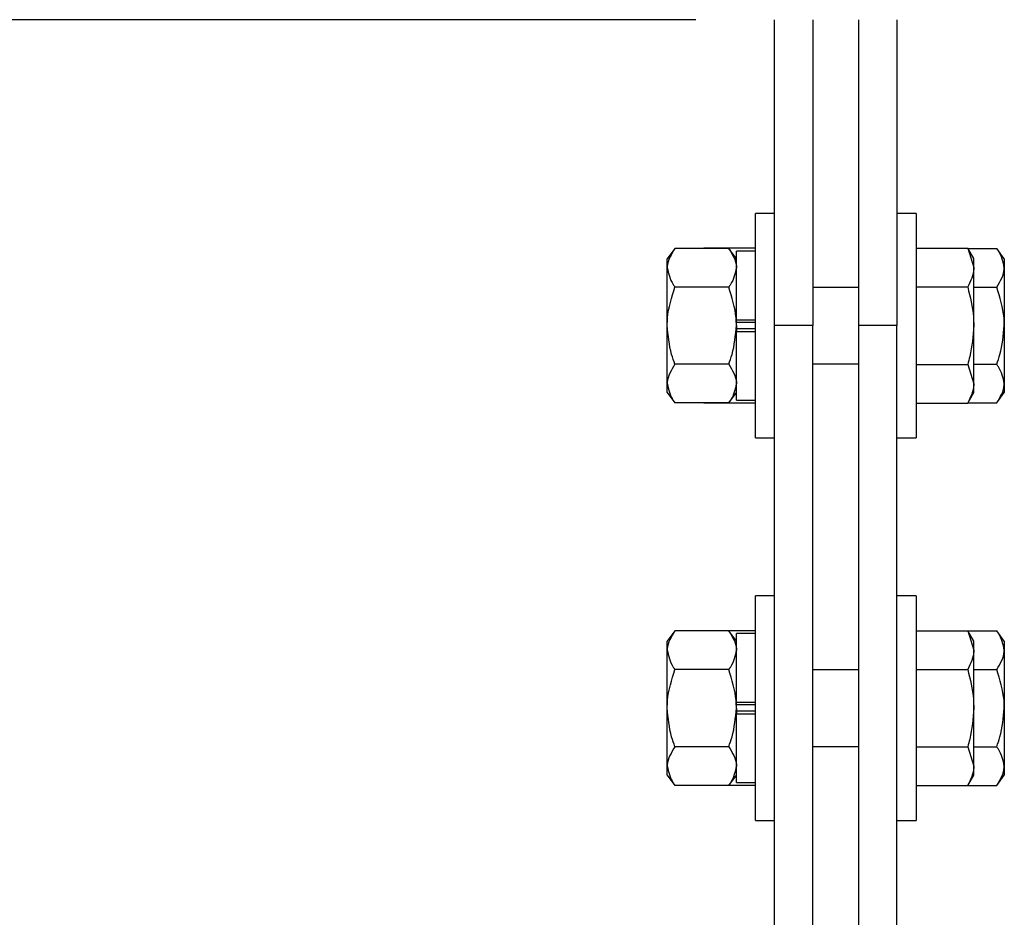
# Model space of a CAD drawing. Header units: inches. Extents: x 144.9 to 238.4, y 214.8 to 247.7.
# Tile 209 of 256: x 173.974 to 174.561, y 236.791 to 237.326. Entities that reach past the tile are written whole.
import ezdxf

# ---------------------------------------------------------------- set-up
doc = ezdxf.new("R2010")
doc.units = ezdxf.units.IN
doc.header["$LTSCALE"] = 0.25
doc.header["$MEASUREMENT"] = 0
doc.layers.add('ANNOTATIONS', color=1, linetype='Continuous')
doc.layers.add('DETAILS', color=4, linetype='Continuous')
doc.styles.add('ARIAL', font='arial.ttf', dxfattribs={"height": 0.09375})
doc.dimstyles.new('STANDARD$0', dxfattribs={"dimtxt": 0.09375, "dimasz": 0.09375, "dimexe": 0.03125, "dimexo": 0.046875, "dimgap": 0.09, "dimtad": 0, "dimtih": 1, "dimtoh": 1, "dimdec": 4, "dimzin": 0, "dimdsep": 46, "dimtxsty": 'ARIAL', "dimcen": 0.09, "dimadec": 0, "dimazin": 0, "dimtfac": 1, "dimtdec": 4, "dimtofl": 0, "dimtmove": 0, "dimatfit": 1, "dimfxl": 1, "dimtolj": 1, "dimtzin": 0, "dimarcsym": 0})

# ---------------------------------------------------------------- blocks, each defined once
blk = doc.blocks.new('*D85')
at = {"layer": 'ANNOTATIONS', "color": 0, "lineweight": -2, "transparency": 16777216}
for p, q in [((174.37749, 237.32584), (173.2734, 237.32584)), ((173.30465, 237.23209), (173.30465, 236.20105)), ((173.30465, 235.4398), (173.30465, 235.9241)), ((174.44355, 235.34605), (173.2734, 235.34605))]:
    blk.add_line(p, q, dxfattribs=at)
at = {"layer": 'ANNOTATIONS', "color": 0, "transparency": 16777216}
for points in [[(173.28903, 237.23209), (173.32028, 237.23209), (173.30465, 237.32584)], [(173.28903, 235.4398), (173.32028, 235.4398), (173.30465, 235.34605)]]:
    blk.add_solid(points, dxfattribs=at)
at = {"layer": 'defpoints', "color": 0, "transparency": 16777216}
for p in [(173.30465, 237.32584), (174.42436, 237.32584), (174.49043, 235.34605)]:
    blk.add_point(p, dxfattribs=at)
at = {"layer": 'ANNOTATIONS', "color": 0, "transparency": 16777216, "insert": (173.30465, 236.06257), "char_height": 0.09375, "attachment_point": 5, "style": 'ARIAL'}
blk.add_mtext('\\A1;10 5/8"', dxfattribs=at)
blk = doc.blocks.new('*D86')
at = {"layer": 'ANNOTATIONS', "color": 0, "lineweight": -2, "transparency": 16777216}
for p, q in [((174.37749, 237.32584), (173.68513, 237.32584)), ((173.71638, 237.23209), (173.71638, 236.82484)), ((173.71638, 236.14384), (173.71638, 236.55109)), ((173.83074, 236.05009), (173.68513, 236.05009))]:
    blk.add_line(p, q, dxfattribs=at)
at = {"layer": 'ANNOTATIONS', "color": 0, "transparency": 16777216}
for points in [[(173.70076, 237.23209), (173.73201, 237.23209), (173.71638, 237.32584)], [(173.70076, 236.14384), (173.73201, 236.14384), (173.71638, 236.05009)]]:
    blk.add_solid(points, dxfattribs=at)
at = {"layer": 'defpoints', "color": 0, "transparency": 16777216}
for p in [(174.42436, 237.32584), (173.71638, 236.05009), (173.87761, 236.05009)]:
    blk.add_point(p, dxfattribs=at)
at = {"layer": 'ANNOTATIONS', "color": 0, "transparency": 16777216, "insert": (173.71638, 236.68797), "char_height": 0.09375, "attachment_point": 5, "style": 'ARIAL'}
blk.add_mtext('\\A1;7"', dxfattribs=at)

msp = doc.modelspace()

# ---------------------------------------------------------------- linework, layer by layer
at = {"layer": 'DETAILS'}
for p, q in [((174.42436, 237.14359), (174.42436, 237.32584)), ((174.44714, 237.32584), (174.44714, 237.14359)), ((174.47448, 237.14359), (174.47448, 237.32584)), ((174.49726, 237.32584), (174.49726, 237.14359)), ((174.42436, 237.21048), (174.41288, 237.21048)), ((174.41288, 237.14359), (174.41288, 237.21048)), ((174.50875, 237.21048), (174.49726, 237.21048)), ((174.50875, 237.21048), (174.50875, 237.07671)), ((174.36495, 237.18963), (174.36039, 237.18346)), ((174.39703, 237.18963), (174.36495, 237.18963)), ((174.38218, 237.18968), (174.38215, 237.18963)), ((174.41288, 237.18968), (174.38218, 237.18968)), ((174.40158, 237.18346), (174.39703, 237.18963)), ((174.41288, 237.18797), (174.40158, 237.18797)), ((174.40158, 237.14708), (174.40158, 237.18797)), ((174.50875, 237.18968), (174.53944, 237.18968)), ((174.54301, 237.18351), (174.53944, 237.18968)), ((174.53944, 237.18968), (174.54301, 237.17816)), ((174.53947, 237.18963), (174.55668, 237.18963)), ((174.56123, 237.18346), (174.55668, 237.18963)), ((174.36039, 237.17812), (174.36039, 237.18346)), ((174.54301, 237.17816), (174.54301, 237.18351)), ((174.56123, 237.18346), (174.56123, 237.17812)), ((174.36039, 237.14359), (174.36039, 237.17812)), ((174.54301, 237.14359), (174.54301, 237.17816)), ((174.56123, 237.17812), (174.56123, 237.14359)), ((174.39703, 237.16661), (174.36495, 237.16661)), ((174.47448, 237.16637), (174.44714, 237.16637)), ((174.50875, 237.16664), (174.53944, 237.16664)), ((174.54301, 237.16661), (174.55668, 237.16661)), ((174.40158, 237.14359), (174.40158, 237.14708)), ((174.40158, 237.14672), (174.40158, 237.14708)), ((174.40158, 237.14708), (174.41288, 237.14708)), ((174.36039, 237.10907), (174.36039, 237.14359)), ((174.41288, 237.14545), (174.40158, 237.14545)), ((174.40158, 237.14359), (174.40158, 237.14047)), ((174.41288, 237.14173), (174.40158, 237.14173)), ((174.40158, 237.14047), (174.40158, 237.14011)), ((174.40158, 237.14011), (174.41288, 237.14011)), ((174.40158, 237.09922), (174.40158, 237.14011)), ((174.41288, 237.07671), (174.41288, 237.14359)), ((174.42436, 235.77672), (174.42436, 237.14359)), ((174.44714, 237.14359), (174.42436, 237.14359)), ((174.44714, 235.77672), (174.44714, 237.14359)), ((174.47448, 235.77672), (174.47448, 237.14359)), ((174.49726, 237.14359), (174.47448, 237.14359)), ((174.49726, 235.77672), (174.49726, 237.14359)), ((174.54301, 237.10903), (174.54301, 237.14359)), ((174.56123, 237.14359), (174.56123, 237.10907)), ((174.39703, 237.12058), (174.36495, 237.12058)), ((174.44714, 237.12081), (174.47448, 237.12081)), ((174.50875, 237.12055), (174.53944, 237.12055)), ((174.53944, 237.12055), (174.54301, 237.10903)), ((174.54301, 237.12058), (174.55668, 237.12058)), ((174.36039, 237.10373), (174.36039, 237.10907)), ((174.54301, 237.10368), (174.54301, 237.10903)), ((174.56123, 237.10907), (174.56123, 237.10373)), ((174.36039, 237.10373), (174.36495, 237.09756)), ((174.39703, 237.09756), (174.40158, 237.10373)), ((174.40158, 237.09922), (174.41288, 237.09922)), ((174.53944, 237.09751), (174.54301, 237.10368)), ((174.55668, 237.09756), (174.56123, 237.10373)), ((174.39703, 237.09756), (174.36495, 237.09756)), ((174.38215, 237.09756), (174.38218, 237.09751)), ((174.41288, 237.09751), (174.38218, 237.09751)), ((174.50875, 237.09751), (174.53944, 237.09751)), ((174.53947, 237.09756), (174.55668, 237.09756)), ((174.41288, 237.07671), (174.42436, 237.07671)), ((174.49726, 237.07671), (174.50875, 237.07671)), ((174.41288, 236.91578), (174.41288, 236.98267)), ((174.42436, 236.98267), (174.41288, 236.98267)), ((174.41288, 236.91578), (174.41288, 236.98267)), ((174.50875, 236.98267), (174.49726, 236.98267)), ((174.50875, 236.98267), (174.50875, 236.8489)), ((174.50875, 236.98267), (174.50875, 236.8489)), ((174.36495, 236.96182), (174.36039, 236.95565)), ((174.39703, 236.96182), (174.36495, 236.96182)), ((174.38218, 236.96187), (174.38215, 236.96182)), ((174.41288, 236.96187), (174.38218, 236.96187)), ((174.40158, 236.95565), (174.39703, 236.96182)), ((174.40158, 236.91926), (174.40158, 236.96016)), ((174.41288, 236.96016), (174.40158, 236.96016)), ((174.40158, 236.91926), (174.40158, 236.96016)), ((174.50875, 236.96187), (174.53944, 236.96187)), ((174.54301, 236.95569), (174.53944, 236.96187)), ((174.53944, 236.96187), (174.54301, 236.95035)), ((174.53947, 236.96182), (174.55668, 236.96182)), ((174.56123, 236.95565), (174.55668, 236.96182)), ((174.36039, 236.95031), (174.36039, 236.95565)), ((174.54301, 236.95035), (174.54301, 236.95569)), ((174.56123, 236.95565), (174.56123, 236.95031)), ((174.36039, 236.91578), (174.36039, 236.95031)), ((174.36039, 236.91578), (174.36039, 236.95031)), ((174.54301, 236.91578), (174.54301, 236.95035)), ((174.54301, 236.91578), (174.54301, 236.95035)), ((174.56123, 236.95031), (174.56123, 236.91578)), ((174.56123, 236.95031), (174.56123, 236.91578)), ((174.39703, 236.9388), (174.36495, 236.9388)), ((174.47448, 236.93856), (174.44714, 236.93856)), ((174.50875, 236.93883), (174.53944, 236.93883)), ((174.54301, 236.9388), (174.55668, 236.9388)), ((174.40158, 236.91578), (174.40158, 236.91926)), ((174.40158, 236.91926), (174.41288, 236.91926)), ((174.40158, 236.91891), (174.40158, 236.91926)), ((174.40158, 236.91578), (174.40158, 236.91926)), ((174.40158, 236.91926), (174.41288, 236.91926)), ((174.40158, 236.91891), (174.40158, 236.91926)), ((174.41288, 236.91764), (174.40158, 236.91764)), ((174.41288, 236.91764), (174.40158, 236.91764)), ((174.36039, 236.88125), (174.36039, 236.91578)), ((174.36039, 236.88125), (174.36039, 236.91578)), ((174.40158, 236.91578), (174.40158, 236.9123)), ((174.40158, 236.91578), (174.40158, 236.9123)), ((174.41288, 236.91392), (174.40158, 236.91392)), ((174.41288, 236.91392), (174.40158, 236.91392)), ((174.40158, 236.91265), (174.40158, 236.9123)), ((174.40158, 236.91265), (174.40158, 236.9123)), ((174.40158, 236.9123), (174.41288, 236.9123)), ((174.40158, 236.8714), (174.40158, 236.9123)), ((174.40158, 236.9123), (174.41288, 236.9123)), ((174.40158, 236.8714), (174.40158, 236.9123)), ((174.41288, 236.8489), (174.41288, 236.91578)), ((174.41288, 236.8489), (174.41288, 236.91578)), ((174.54301, 236.88122), (174.54301, 236.91578)), ((174.54301, 236.88122), (174.54301, 236.91578)), ((174.56123, 236.91578), (174.56123, 236.88125)), ((174.56123, 236.91578), (174.56123, 236.88125)), ((174.39703, 236.89276), (174.36495, 236.89276)), ((174.39703, 236.89276), (174.36495, 236.89276)), ((174.44714, 236.893), (174.47448, 236.893)), ((174.44714, 236.893), (174.47448, 236.893)), ((174.50875, 236.89274), (174.53944, 236.89274)), ((174.50875, 236.89274), (174.53944, 236.89274)), ((174.53944, 236.89274), (174.54301, 236.88122)), ((174.53944, 236.89274), (174.54301, 236.88122)), ((174.54301, 236.89276), (174.55668, 236.89276)), ((174.54301, 236.89276), (174.55668, 236.89276)), ((174.36039, 236.87591), (174.36039, 236.88125)), ((174.36039, 236.87591), (174.36039, 236.88125)), ((174.54301, 236.87587), (174.54301, 236.88122)), ((174.54301, 236.87587), (174.54301, 236.88122)), ((174.56123, 236.88125), (174.56123, 236.87591)), ((174.56123, 236.88125), (174.56123, 236.87591)), ((174.36039, 236.87591), (174.36495, 236.86975)), ((174.36039, 236.87591), (174.36495, 236.86975)), ((174.39703, 236.86975), (174.40158, 236.87591)), ((174.39703, 236.86975), (174.40158, 236.87591)), ((174.40158, 236.8714), (174.41288, 236.8714)), ((174.40158, 236.8714), (174.41288, 236.8714)), ((174.53944, 236.86969), (174.54301, 236.87587)), ((174.53944, 236.86969), (174.54301, 236.87587)), ((174.55668, 236.86975), (174.56123, 236.87591)), ((174.55668, 236.86975), (174.56123, 236.87591)), ((174.39703, 236.86975), (174.36495, 236.86975)), ((174.39703, 236.86975), (174.36495, 236.86975)), ((174.38215, 236.86975), (174.38218, 236.86969)), ((174.38215, 236.86975), (174.38218, 236.86969)), ((174.41288, 236.86969), (174.38218, 236.86969)), ((174.41288, 236.86969), (174.38218, 236.86969)), ((174.50875, 236.86969), (174.53944, 236.86969)), ((174.50875, 236.86969), (174.53944, 236.86969)), ((174.53947, 236.86975), (174.55668, 236.86975)), ((174.53947, 236.86975), (174.55668, 236.86975)), ((174.41288, 236.8489), (174.42436, 236.8489)), ((174.41288, 236.8489), (174.42436, 236.8489)), ((174.49726, 236.8489), (174.50875, 236.8489)), ((174.49726, 236.8489), (174.50875, 236.8489))]:
    msp.add_line(p, q, dxfattribs=at)
for points, knots in [([(174.36495, 237.18963), (174.36279, 237.18609), (174.36046, 237.1823), (174.3604, 237.17839), (174.36039, 237.17812)], [0, 0, 0, 0, 0.932058, 1, 1, 1, 1]), ([(174.39703, 237.18963), (174.39919, 237.18609), (174.40151, 237.1823), (174.40158, 237.17839), (174.40158, 237.17812)], [0, 0, 0, 0, 0.932058, 1, 1, 1, 1]), ([(174.56123, 237.17812), (174.56052, 237.18155), (174.5597, 237.18547), (174.55702, 237.18916), (174.55668, 237.18963)], [0, 0, 0, 0, 0.8722146, 1, 1, 1, 1]), ([(174.36039, 237.17812), (174.36111, 237.17469), (174.36193, 237.17077), (174.36461, 237.16708), (174.36495, 237.16661)], [0, 0, 0, 0, 0.87221, 1, 1, 1, 1]), ([(174.40158, 237.17812), (174.40087, 237.17469), (174.40005, 237.17077), (174.39737, 237.16708), (174.39703, 237.16661)], [0, 0, 0, 0, 0.872211, 1, 1, 1, 1]), ([(174.54301, 237.17816), (174.543, 237.17789), (174.54295, 237.174), (174.54113, 237.17018), (174.53944, 237.16664)], [0, 0, 0, 0, 0.070238, 1, 1, 1, 1]), ([(174.55668, 237.16661), (174.55884, 237.17014), (174.56117, 237.17394), (174.56123, 237.17785), (174.56123, 237.17812)], [0, 0, 0, 0, 0.932052, 1, 1, 1, 1]), ([(174.36039, 237.14359), (174.36043, 237.14508), (174.36061, 237.15294), (174.36301, 237.16049), (174.36495, 237.16661)], [0, 0, 0, 0, 0.189665, 1, 1, 1, 1]), ([(174.40158, 237.14359), (174.40155, 237.14508), (174.40136, 237.15294), (174.39897, 237.16049), (174.39703, 237.16661)], [0, 0, 0, 0, 0.1896661, 1, 1, 1, 1]), ([(174.53944, 237.16664), (174.54091, 237.16075), (174.54281, 237.15315), (174.54297, 237.14535), (174.54301, 237.14359)], [0, 0, 0, 0, 0.774243, 1, 1, 1, 1]), ([(174.56123, 237.14359), (174.5612, 237.14508), (174.56102, 237.15294), (174.55862, 237.16049), (174.55668, 237.16661)], [0, 0, 0, 0, 0.1896633, 1, 1, 1, 1]), ([(174.36495, 237.12058), (174.36426, 237.12252), (174.36162, 237.12992), (174.36091, 237.13779), (174.36039, 237.14359)], [0, 0, 0, 0, 0.262077, 1, 1, 1, 1]), ([(174.39703, 237.12058), (174.39772, 237.12252), (174.40036, 237.12992), (174.40106, 237.13779), (174.40158, 237.14359)], [0, 0, 0, 0, 0.262077, 1, 1, 1, 1]), ([(174.54301, 237.14359), (174.54255, 237.13738), (174.54198, 237.12958), (174.53987, 237.12207), (174.53944, 237.12055)], [0, 0, 0, 0, 0.796789, 1, 1, 1, 1]), ([(174.55668, 237.12058), (174.55737, 237.12252), (174.56001, 237.12992), (174.56071, 237.13779), (174.56123, 237.14359)], [0, 0, 0, 0, 0.262077, 1, 1, 1, 1]), ([(174.36495, 237.12058), (174.36279, 237.11704), (174.36046, 237.11325), (174.3604, 237.10933), (174.36039, 237.10907)], [0, 0, 0, 0, 0.932049, 1, 1, 1, 1]), ([(174.39703, 237.12058), (174.39919, 237.11704), (174.40151, 237.11325), (174.40158, 237.10933), (174.40158, 237.10907)], [0, 0, 0, 0, 0.9320496, 1, 1, 1, 1]), ([(174.56123, 237.10907), (174.56052, 237.11249), (174.5597, 237.11642), (174.55702, 237.12011), (174.55668, 237.12058)], [0, 0, 0, 0, 0.8722146, 1, 1, 1, 1]), ([(174.36039, 237.10907), (174.36111, 237.10564), (174.36193, 237.10171), (174.36461, 237.09803), (174.36495, 237.09756)], [0, 0, 0, 0, 0.872243, 1, 1, 1, 1]), ([(174.40158, 237.10907), (174.40087, 237.10564), (174.40005, 237.10171), (174.39737, 237.09803), (174.39703, 237.09756)], [0, 0, 0, 0, 0.8722437, 1, 1, 1, 1]), ([(174.54301, 237.10903), (174.543, 237.10876), (174.54295, 237.10486), (174.54113, 237.10105), (174.53944, 237.09751)], [0, 0, 0, 0, 0.070128, 1, 1, 1, 1]), ([(174.55668, 237.09756), (174.55884, 237.10109), (174.56117, 237.10488), (174.56123, 237.1088), (174.56123, 237.10907)], [0, 0, 0, 0, 0.932052, 1, 1, 1, 1]), ([(174.36495, 236.96182), (174.36279, 236.95828), (174.36046, 236.95449), (174.3604, 236.95057), (174.36039, 236.95031)], [0, 0, 0, 0, 0.932058, 1, 1, 1, 1]), ([(174.39703, 236.96182), (174.39919, 236.95828), (174.40151, 236.95449), (174.40158, 236.95057), (174.40158, 236.95031)], [0, 0, 0, 0, 0.932058, 1, 1, 1, 1]), ([(174.56123, 236.95031), (174.56052, 236.95373), (174.5597, 236.95766), (174.55702, 236.96135), (174.55668, 236.96182)], [0, 0, 0, 0, 0.8722146, 1, 1, 1, 1]), ([(174.36039, 236.95031), (174.36111, 236.94688), (174.36193, 236.94295), (174.36461, 236.93927), (174.36495, 236.9388)], [0, 0, 0, 0, 0.87221, 1, 1, 1, 1]), ([(174.40158, 236.95031), (174.40087, 236.94688), (174.40005, 236.94295), (174.39737, 236.93927), (174.39703, 236.9388)], [0, 0, 0, 0, 0.872211, 1, 1, 1, 1]), ([(174.54301, 236.95035), (174.543, 236.95007), (174.54295, 236.94618), (174.54113, 236.94237), (174.53944, 236.93883)], [0, 0, 0, 0, 0.070256, 1, 1, 1, 1]), ([(174.55668, 236.9388), (174.55884, 236.94233), (174.56117, 236.94612), (174.56123, 236.95004), (174.56123, 236.95031)], [0, 0, 0, 0, 0.932052, 1, 1, 1, 1]), ([(174.36039, 236.91578), (174.36043, 236.91727), (174.36061, 236.92513), (174.36301, 236.93268), (174.36495, 236.9388)], [0, 0, 0, 0, 0.189665, 1, 1, 1, 1]), ([(174.36039, 236.91578), (174.36043, 236.91727), (174.36061, 236.92513), (174.36301, 236.93268), (174.36495, 236.9388)], [0, 0, 0, 0, 0.189665, 1, 1, 1, 1]), ([(174.40158, 236.91578), (174.40155, 236.91727), (174.40136, 236.92513), (174.39897, 236.93268), (174.39703, 236.9388)], [0, 0, 0, 0, 0.1896661, 1, 1, 1, 1]), ([(174.40158, 236.91578), (174.40155, 236.91727), (174.40136, 236.92513), (174.39897, 236.93268), (174.39703, 236.9388)], [0, 0, 0, 0, 0.1896661, 1, 1, 1, 1]), ([(174.53944, 236.93883), (174.54091, 236.93294), (174.54281, 236.92534), (174.54297, 236.91754), (174.54301, 236.91578)], [0, 0, 0, 0, 0.77428, 1, 1, 1, 1]), ([(174.53944, 236.93883), (174.54091, 236.93294), (174.54281, 236.92534), (174.54297, 236.91754), (174.54301, 236.91578)], [0, 0, 0, 0, 0.77428, 1, 1, 1, 1]), ([(174.56123, 236.91578), (174.5612, 236.91727), (174.56102, 236.92513), (174.55862, 236.93268), (174.55668, 236.9388)], [0, 0, 0, 0, 0.1896633, 1, 1, 1, 1]), ([(174.56123, 236.91578), (174.5612, 236.91727), (174.56102, 236.92513), (174.55862, 236.93268), (174.55668, 236.9388)], [0, 0, 0, 0, 0.1896633, 1, 1, 1, 1]), ([(174.36495, 236.89276), (174.36426, 236.8947), (174.36162, 236.90211), (174.36091, 236.90998), (174.36039, 236.91578)], [0, 0, 0, 0, 0.262103, 1, 1, 1, 1]), ([(174.36495, 236.89276), (174.36426, 236.8947), (174.36162, 236.90211), (174.36091, 236.90998), (174.36039, 236.91578)], [0, 0, 0, 0, 0.262103, 1, 1, 1, 1]), ([(174.39703, 236.89276), (174.39772, 236.8947), (174.40036, 236.90211), (174.40106, 236.90998), (174.40158, 236.91578)], [0, 0, 0, 0, 0.262102, 1, 1, 1, 1]), ([(174.39703, 236.89276), (174.39772, 236.8947), (174.40036, 236.90211), (174.40106, 236.90998), (174.40158, 236.91578)], [0, 0, 0, 0, 0.262102, 1, 1, 1, 1]), ([(174.54301, 236.91578), (174.54255, 236.90957), (174.54198, 236.90176), (174.53987, 236.89426), (174.53944, 236.89274)], [0, 0, 0, 0, 0.796789, 1, 1, 1, 1]), ([(174.54301, 236.91578), (174.54255, 236.90957), (174.54198, 236.90176), (174.53987, 236.89426), (174.53944, 236.89274)], [0, 0, 0, 0, 0.796789, 1, 1, 1, 1]), ([(174.55668, 236.89276), (174.55737, 236.8947), (174.56001, 236.90211), (174.56071, 236.90998), (174.56123, 236.91578)], [0, 0, 0, 0, 0.262102, 1, 1, 1, 1]), ([(174.55668, 236.89276), (174.55737, 236.8947), (174.56001, 236.90211), (174.56071, 236.90998), (174.56123, 236.91578)], [0, 0, 0, 0, 0.262102, 1, 1, 1, 1]), ([(174.36495, 236.89276), (174.36279, 236.88923), (174.36046, 236.88544), (174.3604, 236.88152), (174.36039, 236.88125)], [0, 0, 0, 0, 0.932049, 1, 1, 1, 1]), ([(174.36495, 236.89276), (174.36279, 236.88923), (174.36046, 236.88544), (174.3604, 236.88152), (174.36039, 236.88125)], [0, 0, 0, 0, 0.932049, 1, 1, 1, 1]), ([(174.39703, 236.89276), (174.39919, 236.88923), (174.40151, 236.88544), (174.40158, 236.88152), (174.40158, 236.88125)], [0, 0, 0, 0, 0.9320496, 1, 1, 1, 1]), ([(174.39703, 236.89276), (174.39919, 236.88923), (174.40151, 236.88544), (174.40158, 236.88152), (174.40158, 236.88125)], [0, 0, 0, 0, 0.9320496, 1, 1, 1, 1]), ([(174.56123, 236.88125), (174.56052, 236.88468), (174.5597, 236.88861), (174.55702, 236.89229), (174.55668, 236.89276)], [0, 0, 0, 0, 0.872232, 1, 1, 1, 1]), ([(174.56123, 236.88125), (174.56052, 236.88468), (174.5597, 236.88861), (174.55702, 236.89229), (174.55668, 236.89276)], [0, 0, 0, 0, 0.872232, 1, 1, 1, 1]), ([(174.36039, 236.88125), (174.36111, 236.87783), (174.36193, 236.8739), (174.36461, 236.87022), (174.36495, 236.86975)], [0, 0, 0, 0, 0.872226, 1, 1, 1, 1]), ([(174.36039, 236.88125), (174.36111, 236.87783), (174.36193, 236.8739), (174.36461, 236.87022), (174.36495, 236.86975)], [0, 0, 0, 0, 0.872226, 1, 1, 1, 1]), ([(174.40158, 236.88125), (174.40087, 236.87783), (174.40005, 236.8739), (174.39737, 236.87022), (174.39703, 236.86975)], [0, 0, 0, 0, 0.872226, 1, 1, 1, 1]), ([(174.40158, 236.88125), (174.40087, 236.87783), (174.40005, 236.8739), (174.39737, 236.87022), (174.39703, 236.86975)], [0, 0, 0, 0, 0.872226, 1, 1, 1, 1]), ([(174.54301, 236.88122), (174.543, 236.88094), (174.54295, 236.87705), (174.54113, 236.87324), (174.53944, 236.86969)], [0, 0, 0, 0, 0.070111, 1, 1, 1, 1]), ([(174.54301, 236.88122), (174.543, 236.88094), (174.54295, 236.87705), (174.54113, 236.87324), (174.53944, 236.86969)], [0, 0, 0, 0, 0.070111, 1, 1, 1, 1]), ([(174.55668, 236.86975), (174.55884, 236.87328), (174.56117, 236.87707), (174.56123, 236.88099), (174.56123, 236.88125)], [0, 0, 0, 0, 0.93207, 1, 1, 1, 1]), ([(174.55668, 236.86975), (174.55884, 236.87328), (174.56117, 236.87707), (174.56123, 236.88099), (174.56123, 236.88125)], [0, 0, 0, 0, 0.93207, 1, 1, 1, 1])]:
    msp.add_open_spline(points, degree=3, knots=knots, dxfattribs=at)

# ---------------------------------------------------------------- dimensions: what is measured, and where the dimension line sits
at = {"layer": 'ANNOTATIONS'}
for base, p1, p2, text, picture, middle in [((173.30465, 237.32584), (174.49043, 235.34605), (174.42436, 237.32584), '10 5/8"', '*D85', (173.30465, 236.06257)), ((173.71638, 236.05009), (174.42436, 237.32584), (173.87761, 236.05009), '7"', '*D86', (173.71638, 236.68797))]:
    dim = msp.add_linear_dim(base=base, p1=p1, p2=p2, angle=90, text=text, dimstyle='STANDARD$0', override={"dimpost": ''}, dxfattribs=at)
    dim.commit()
    dim.dimension.update_dxf_attribs({"geometry": picture, "text_midpoint": middle, "dimtype": 160})

doc.saveas('drawing.dxf')
